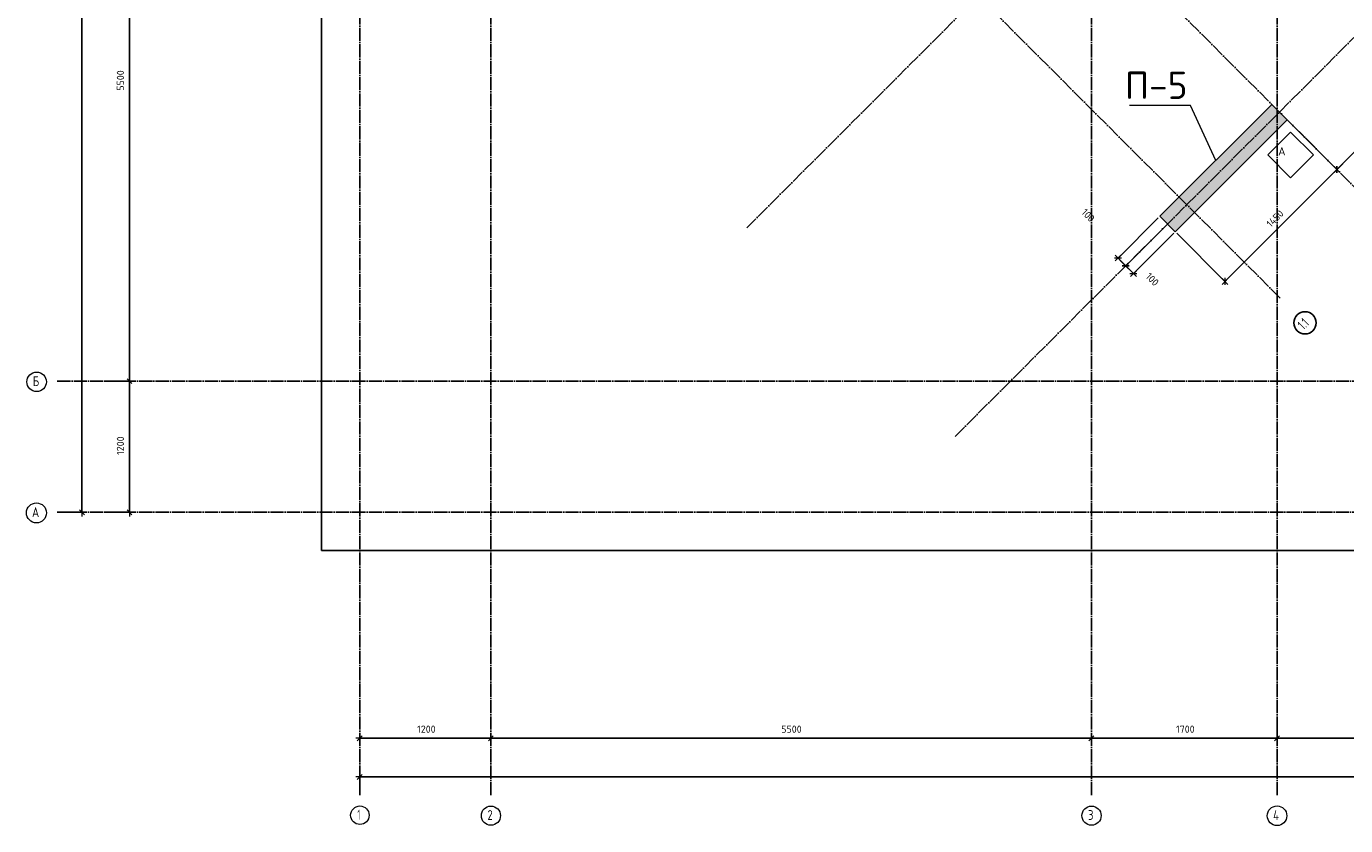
# Model space of a CAD drawing. Header units: millimetres. Extents: x -3057 to 112233, y -2869 to 47508.
# Tile 24 of 48: x 46947 to 59028, y -2869 to 4448. Entities that reach past the tile are written whole.
import ezdxf

# ---------------------------------------------------------------- set-up
doc = ezdxf.new("R2010")
doc.units = ezdxf.units.MM
doc.header["$PDMODE"] = 65
doc.linetypes.add('______11', pattern=[150, 120, -15, 0, -15])
doc.linetypes.add('______5', pattern=[330, 240, -30, 30, -30])
for name, color, linetype, lineweight in [('Standard', 7, 'Continuous', 25), ('Армирование стержнями_ общее', 40, 'Continuous', 35), ('Высотная отметка (отверстия)', 7, 'Continuous', 13), ('Размерная линия_ общее', 7, 'Continuous', 13)]:
    doc.layers.add(name, color=color, linetype=linetype, lineweight=lineweight)
doc.layers.add('Осевая линия_ общее', color=7, linetype='______5', lineweight=13, true_color=0xa0a0a0)
doc.styles.add('ISOCPEUR', font='ISOCPEUR')
doc.dimstyles.new('DIMSTYLE_3', dxfattribs={"dimtxt": 66, "dimasz": 75, "dimexe": 0, "dimexo": 0, "dimgap": 33, "dimtad": 2, "dimdec": 0, "dimrnd": 5, "dimzin": 12, "dimdsep": 46, "dimtxsty": 'ISOCPEUR', "dimblk1": 'ALL_ML_STRICH', "dimblk2": 'ALL_ML_STRICH', "dimsah": 1, "dimcen": 0, "dimclrd": 7, "dimclre": 256, "dimclrt": 7, "dimadec": 0, "dimazin": 0, "dimtfac": 1, "dimtdec": 0, "dimtix": 1, "dimtmove": 2, "dimatfit": 3, "dimfxl": 0, "dimtzin": 0, "dimlwd": 0, "dimlwe": -3, "dimarcsym": 0})
doc.dimstyles.new('DIMSTYLE_7', dxfattribs={"dimtxt": 66, "dimasz": 75, "dimexe": 0, "dimexo": 0, "dimgap": 33, "dimtad": 2, "dimdec": 0, "dimrnd": 5, "dimzin": 12, "dimdsep": 46, "dimtxsty": 'ISOCPEUR', "dimblk1": 'ALL_ML_STRICH', "dimblk2": 'ALL_ML_STRICH', "dimsah": 1, "dimcen": 0, "dimclrd": 7, "dimclre": 256, "dimclrt": 7, "dimadec": 0, "dimazin": 0, "dimtfac": 1, "dimtdec": 0, "dimtix": 1, "dimtmove": 2, "dimatfit": 3, "dimfxl": 0, "dimtvp": 1.2, "dimtzin": 0, "dimlwd": 0, "dimlwe": -3, "dimarcsym": 0})

# ---------------------------------------------------------------- blocks, each defined once
blk = doc.blocks.new('ALL_ML_STRICH')
at = {"color": 0, "linetype": 'ByBlock', "lineweight": -2}
for p, q in [((-1, 0), (0.5, 0)), ((-0.3, -0.3), (0.3, 0.3)), ((0, -0.5), (0, 0.5))]:
    blk.add_line(p, q, dxfattribs=at)
blk = doc.blocks.new('*D28')
at = {"layer": 'DEFPOINTS', "color": 7, "linetype": 'Continuous', "lineweight": 13, "transparency": 33554687}
for p in [(47582, 46490), (47217, 0), (47456, 0)]:
    blk.add_point(p, dxfattribs=at)
at = {"layer": 'Размерная линия_ общее', "color": 253, "linetype": 'Continuous', "lineweight": -2, "true_color": 0xa0a0a0, "transparency": 33554687}
for p, q in [((47562, 46490), (47456, 46490)), ((47237, 0), (47456, 0))]:
    blk.add_line(p, q, dxfattribs=at)
at = {"layer": 'Размерная линия_ общее', "color": 7, "linetype": 'Continuous', "lineweight": -2, "transparency": 33554687}
blk.add_line((47456, 0), (47456, 46490), dxfattribs=at)
at = {"layer": 'Размерная линия_ общее', "color": 7, "linetype": 'Continuous', "lineweight": 13, "transparency": 33554687, "xscale": 75, "yscale": 75, "zscale": 75}
for p, rotation in [((47456, 46490), 90), ((47456, 0), 270)]:
    blk.add_blockref('ALL_ML_STRICH', p, dxfattribs=dict(at, rotation=rotation))
at = {"layer": 'Размерная линия_ общее', "color": 7, "linetype": 'Continuous', "lineweight": 13, "transparency": 33554687, "insert": (47373, 23242), "char_height": 66, "width": 330, "attachment_point": 5, "rotation": 90, "style": 'ISOCPEUR'}
blk.add_mtext('\\A1;{46490}', dxfattribs=at)
blk = doc.blocks.new('*D29')
at = {"layer": 'DEFPOINTS', "color": 7, "linetype": 'Continuous', "lineweight": 13, "transparency": 33554687}
for p in [(47576, 1200), (47576, 0), (47891, 0)]:
    blk.add_point(p, dxfattribs=at)
at = {"layer": 'Размерная линия_ общее', "color": 253, "linetype": 'Continuous', "lineweight": -2, "true_color": 0xa0a0a0, "transparency": 33554687}
for p, q in [((47676, 1200), (47891, 1200)), ((47676, 0), (47891, 0))]:
    blk.add_line(p, q, dxfattribs=at)
at = {"layer": 'Размерная линия_ общее', "color": 7, "linetype": 'Continuous', "lineweight": -2, "transparency": 33554687}
blk.add_line((47891, 0), (47891, 1200), dxfattribs=at)
at = {"layer": 'Размерная линия_ общее', "color": 7, "linetype": 'Continuous', "lineweight": 13, "transparency": 33554687, "xscale": 75, "yscale": 75, "zscale": 75}
for p, rotation in [((47891, 1200), 90), ((47891, 0), 270)]:
    blk.add_blockref('ALL_ML_STRICH', p, dxfattribs=dict(at, rotation=rotation))
at = {"layer": 'Размерная линия_ общее', "color": 7, "linetype": 'Continuous', "lineweight": 13, "transparency": 33554687, "insert": (47808, 610), "char_height": 66, "width": 264, "attachment_point": 5, "rotation": 90, "style": 'ISOCPEUR'}
blk.add_mtext('\\A1;{1200}', dxfattribs=at)
blk = doc.blocks.new('*D30')
at = {"layer": 'DEFPOINTS', "color": 7, "linetype": 'Continuous', "lineweight": 13, "transparency": 33554687}
for p in [(47576, 6700), (47576, 1200), (47891, 1200)]:
    blk.add_point(p, dxfattribs=at)
at = {"layer": 'Размерная линия_ общее', "color": 253, "linetype": 'Continuous', "lineweight": -2, "true_color": 0xa0a0a0, "transparency": 33554687}
for p, q in [((47676, 6700), (47891, 6700)), ((47676, 1200), (47891, 1200))]:
    blk.add_line(p, q, dxfattribs=at)
at = {"layer": 'Размерная линия_ общее', "color": 7, "linetype": 'Continuous', "lineweight": -2, "transparency": 33554687}
blk.add_line((47891, 1200), (47891, 6700), dxfattribs=at)
at = {"layer": 'Размерная линия_ общее', "color": 7, "linetype": 'Continuous', "lineweight": 13, "transparency": 33554687, "xscale": 75, "yscale": 75, "zscale": 75}
for p, rotation in [((47891, 6700), 90), ((47891, 1200), 270)]:
    blk.add_blockref('ALL_ML_STRICH', p, dxfattribs=dict(at, rotation=rotation))
at = {"layer": 'Размерная линия_ общее', "color": 7, "linetype": 'Continuous', "lineweight": 13, "transparency": 33554687, "insert": (47808, 3953), "char_height": 66, "width": 264, "attachment_point": 5, "rotation": 90, "style": 'ISOCPEUR'}
blk.add_mtext('\\A1;{5500}', dxfattribs=at)
blk = doc.blocks.new('*D43')
at = {"layer": 'DEFPOINTS', "color": 7, "linetype": 'Continuous', "lineweight": 13, "transparency": 33554687}
for p in [(50000, -2424), (50000, -2523), (75050, -2458)]:
    blk.add_point(p, dxfattribs=at)
at = {"layer": 'Размерная линия_ общее', "color": 253, "linetype": 'Continuous', "lineweight": -2, "true_color": 0xa0a0a0, "transparency": 33554687}
for p, q in [((50000, -2503), (50000, -2424)), ((75050, -2438), (75050, -2424))]:
    blk.add_line(p, q, dxfattribs=at)
at = {"layer": 'Размерная линия_ общее', "color": 7, "linetype": 'Continuous', "lineweight": -2, "transparency": 33554687}
blk.add_line((50000, -2424), (75050, -2424), dxfattribs=at)
at = {"layer": 'Размерная линия_ общее', "color": 7, "linetype": 'Continuous', "lineweight": 13, "transparency": 33554687, "xscale": 75, "yscale": 75, "zscale": 75, "rotation": 180}
blk.add_blockref('ALL_ML_STRICH', (50000, -2424), dxfattribs=at)
at = {"layer": 'Размерная линия_ общее', "color": 7, "linetype": 'Continuous', "lineweight": 13, "transparency": 33554687, "xscale": 75, "yscale": 75, "zscale": 75}
blk.add_blockref('ALL_ML_STRICH', (75050, -2424), dxfattribs=at)
at = {"layer": 'Размерная линия_ общее', "color": 7, "linetype": 'Continuous', "lineweight": 13, "transparency": 33554687, "insert": (62528, -2341), "char_height": 66, "width": 330, "attachment_point": 5, "style": 'ISOCPEUR'}
blk.add_mtext('\\A1;{25050}', dxfattribs=at)
blk = doc.blocks.new('*D44')
at = {"layer": 'DEFPOINTS', "color": 7, "linetype": 'Continuous', "lineweight": 13, "transparency": 33554687}
for p in [(50000, -2069), (50000, -2119), (51200, -2068)]:
    blk.add_point(p, dxfattribs=at)
at = {"layer": 'Размерная линия_ общее', "color": 253, "linetype": 'Continuous', "lineweight": -2, "true_color": 0xa0a0a0, "transparency": 33554687}
for p, q in [((50000, -2069), (50000, -2069)), ((51200, -2069), (51200, -2069))]:
    blk.add_line(p, q, dxfattribs=at)
at = {"layer": 'Размерная линия_ общее', "color": 7, "linetype": 'Continuous', "lineweight": -2, "transparency": 33554687}
blk.add_line((50000, -2069), (51200, -2069), dxfattribs=at)
at = {"layer": 'Размерная линия_ общее', "color": 7, "linetype": 'Continuous', "lineweight": 13, "transparency": 33554687, "xscale": 75, "yscale": 75, "zscale": 75, "rotation": 180}
blk.add_blockref('ALL_ML_STRICH', (50000, -2069), dxfattribs=at)
at = {"layer": 'Размерная линия_ общее', "color": 7, "linetype": 'Continuous', "lineweight": 13, "transparency": 33554687, "xscale": 75, "yscale": 75, "zscale": 75}
blk.add_blockref('ALL_ML_STRICH', (51200, -2069), dxfattribs=at)
at = {"layer": 'Размерная линия_ общее', "color": 7, "linetype": 'Continuous', "lineweight": 13, "transparency": 33554687, "insert": (50610, -1986), "char_height": 66, "width": 264, "attachment_point": 5, "style": 'ISOCPEUR'}
blk.add_mtext('\\A1;{1200}', dxfattribs=at)
blk = doc.blocks.new('*D45')
at = {"layer": 'DEFPOINTS', "color": 7, "linetype": 'Continuous', "lineweight": 13, "transparency": 33554687}
for p in [(56700, -2051), (51200, -2068), (51200, -2069)]:
    blk.add_point(p, dxfattribs=at)
at = {"layer": 'Размерная линия_ общее', "color": 253, "linetype": 'Continuous', "lineweight": -2, "true_color": 0xa0a0a0, "transparency": 33554687}
for p, q in [((51200, -2069), (51200, -2069)), ((56700, -2069), (56700, -2069))]:
    blk.add_line(p, q, dxfattribs=at)
at = {"layer": 'Размерная линия_ общее', "color": 7, "linetype": 'Continuous', "lineweight": -2, "transparency": 33554687}
blk.add_line((51200, -2069), (56700, -2069), dxfattribs=at)
at = {"layer": 'Размерная линия_ общее', "color": 7, "linetype": 'Continuous', "lineweight": 13, "transparency": 33554687, "xscale": 75, "yscale": 75, "zscale": 75, "rotation": 180}
blk.add_blockref('ALL_ML_STRICH', (51200, -2069), dxfattribs=at)
at = {"layer": 'Размерная линия_ общее', "color": 7, "linetype": 'Continuous', "lineweight": 13, "transparency": 33554687, "xscale": 75, "yscale": 75, "zscale": 75}
blk.add_blockref('ALL_ML_STRICH', (56700, -2069), dxfattribs=at)
at = {"layer": 'Размерная линия_ общее', "color": 7, "linetype": 'Continuous', "lineweight": 13, "transparency": 33554687, "insert": (53953, -1986), "char_height": 66, "width": 264, "attachment_point": 5, "style": 'ISOCPEUR'}
blk.add_mtext('\\A1;{5500}', dxfattribs=at)
blk = doc.blocks.new('*D46')
at = {"layer": 'DEFPOINTS', "color": 7, "linetype": 'Continuous', "lineweight": 13, "transparency": 33554687}
for p in [(58400, -1882), (56700, -2051), (56700, -2069)]:
    blk.add_point(p, dxfattribs=at)
at = {"layer": 'Размерная линия_ общее', "color": 253, "linetype": 'Continuous', "lineweight": -2, "true_color": 0xa0a0a0, "transparency": 33554687}
for p, q in [((58400, -1982), (58400, -2069)), ((56700, -2069), (56700, -2069))]:
    blk.add_line(p, q, dxfattribs=at)
at = {"layer": 'Размерная линия_ общее', "color": 7, "linetype": 'Continuous', "lineweight": -2, "transparency": 33554687}
blk.add_line((56700, -2069), (58400, -2069), dxfattribs=at)
at = {"layer": 'Размерная линия_ общее', "color": 7, "linetype": 'Continuous', "lineweight": 13, "transparency": 33554687, "xscale": 75, "yscale": 75, "zscale": 75, "rotation": 180}
blk.add_blockref('ALL_ML_STRICH', (56700, -2069), dxfattribs=at)
at = {"layer": 'Размерная линия_ общее', "color": 7, "linetype": 'Continuous', "lineweight": 13, "transparency": 33554687, "xscale": 75, "yscale": 75, "zscale": 75}
blk.add_blockref('ALL_ML_STRICH', (58400, -2069), dxfattribs=at)
at = {"layer": 'Размерная линия_ общее', "color": 7, "linetype": 'Continuous', "lineweight": 13, "transparency": 33554687, "insert": (57560, -1986), "char_height": 66, "width": 264, "attachment_point": 5, "style": 'ISOCPEUR'}
blk.add_mtext('\\A1;{1700}', dxfattribs=at)
blk = doc.blocks.new('*D47')
at = {"layer": 'DEFPOINTS', "color": 7, "linetype": 'Continuous', "lineweight": 13, "transparency": 33554687}
for p in [(58400, -1882), (63900, -1990), (58400, -2069)]:
    blk.add_point(p, dxfattribs=at)
at = {"layer": 'Размерная линия_ общее', "color": 253, "linetype": 'Continuous', "lineweight": -2, "true_color": 0xa0a0a0, "transparency": 33554687}
for p, q in [((58400, -1982), (58400, -2069)), ((63900, -2090), (63900, -2069))]:
    blk.add_line(p, q, dxfattribs=at)
at = {"layer": 'Размерная линия_ общее', "color": 7, "linetype": 'Continuous', "lineweight": -2, "transparency": 33554687}
blk.add_line((58400, -2069), (63900, -2069), dxfattribs=at)
at = {"layer": 'Размерная линия_ общее', "color": 7, "linetype": 'Continuous', "lineweight": 13, "transparency": 33554687, "xscale": 75, "yscale": 75, "zscale": 75, "rotation": 180}
blk.add_blockref('ALL_ML_STRICH', (58400, -2069), dxfattribs=at)
at = {"layer": 'Размерная линия_ общее', "color": 7, "linetype": 'Continuous', "lineweight": 13, "transparency": 33554687, "xscale": 75, "yscale": 75, "zscale": 75}
blk.add_blockref('ALL_ML_STRICH', (63900, -2069), dxfattribs=at)
at = {"layer": 'Размерная линия_ общее', "color": 7, "linetype": 'Continuous', "lineweight": 13, "transparency": 33554687, "insert": (61153, -1986), "char_height": 66, "width": 264, "attachment_point": 5, "style": 'ISOCPEUR'}
blk.add_mtext('\\A1;{5500}', dxfattribs=at)
blk = doc.blocks.new('СЛОЖНЫЙ_ОБЪЕКТ_0')
at = {"layer": 'Осевая линия_ общее', "color": 253, "linetype": '______11', "lineweight": -3, "true_color": 0xa0a0a0, "transparency": 33554687}
for p, q in [((50000, -2590), (50000, 47490)), ((51200, -2590), (51200, 47490)), ((56700, -2590), (56700, 47490)), ((58400, -2590), (58400, 47490)), ((53543, 2603), (69496, 18556)), ((55452, 694), (71405, 16646)), ((59278, 2808), (52815, 9271)), ((58429, 1960), (51966, 8423)), ((47230, 1200), (76050, 1200)), ((47230, 0), (76050, 0))]:
    blk.add_line(p, q, dxfattribs=at)
at = {"layer": 'Осевая линия_ общее', "color": 7, "linetype": 'Continuous', "lineweight": 25, "transparency": 33554687}
blk.add_circle((58656, 1734), 102, dxfattribs=at)
at = {"layer": 'Осевая линия_ общее', "color": 7, "linetype": 'Continuous', "lineweight": 13, "transparency": 33554687}
for centre, radius in [((47041, 1194), 89.6), ((47039, -6), 91.7), ((50001, -2774), 84.6), ((51201, -2778), 87.7), ((56701, -2778), 87.7), ((58400, -2779), 89.6)]:
    blk.add_circle(centre, radius, dxfattribs=at)
at = {"layer": 'Осевая линия_ общее', "color": 7, "linetype": 'Continuous', "lineweight": 25, "transparency": 33554687, "insert": (58643, 1665), "char_height": 90, "width": 147.75, "attachment_point": 7, "rotation": 45, "style": 'ISOCPEUR'}
blk.add_mtext('\\W0.68;1.1', dxfattribs=at)
at = {"layer": 'Осевая линия_ общее', "color": 7, "linetype": 'Continuous', "lineweight": 13, "transparency": 33554687, "char_height": 90, "attachment_point": 7, "style": 'ISOCPEUR'}
for s, insert, width in [('\\W0.80;Б', (47005, 1155), 107.95), ('\\W0.82;А', (46998, -45), 117.79), ('\\W0.56;1', (49978, -2814), 70), ('\\W0.78;2', (51169, -2817), 97.92), ('\\W0.78;3', (56669, -2817), 97.92), ('\\W0.80;4', (58364, -2819), 107.95)]:
    blk.add_mtext(s, dxfattribs=dict(at, insert=insert, width=width))
blk = doc.blocks.new('СЛОЖНЫЙ_ОБЪЕКТ_16')
at = {"layer": 'Армирование стержнями_ общее', "color": 7, "linetype": 'Continuous', "lineweight": 13, "transparency": 33554687}
blk.add_lwpolyline([(58524, 3481), (58314, 3271), (58524, 3061), (58734, 3271), (58524, 3481)], close=True, dxfattribs=at)
at = {"layer": 'Армирование стержнями_ общее', "color": 7, "linetype": 'Continuous', "lineweight": 13, "transparency": 33554687, "insert": (58410, 3305), "char_height": 75, "width": 98.18, "attachment_point": 4, "style": 'ISOCPEUR'}
blk.add_mtext('\\A1;{\\fISOCPEUR|i0|b0;\\H75.000000;\\W1.000000;\\C7;А}\\P', dxfattribs=at)
blk = doc.blocks.new('*D263')
at = {"layer": 'DEFPOINTS', "color": 7, "linetype": 'Continuous', "lineweight": 13, "transparency": 33554687}
for p in [(57397, 2639), (57468, 2568), (57085, 2185)]:
    blk.add_point(p, dxfattribs=at)
at = {"layer": 'Размерная линия_ общее', "color": 253, "linetype": 'Continuous', "lineweight": -2, "true_color": 0xa0a0a0, "transparency": 33554687}
for p, q in [((57383, 2624), (57014, 2256)), ((57454, 2554), (57085, 2185))]:
    blk.add_line(p, q, dxfattribs=at)
at = {"layer": 'Размерная линия_ общее', "color": 7, "linetype": 'Continuous', "lineweight": -2, "transparency": 33554687}
blk.add_line((57085, 2185), (57014, 2256), dxfattribs=at)
at = {"layer": 'Размерная линия_ общее', "color": 7, "linetype": 'Continuous', "lineweight": 13, "transparency": 33554687, "xscale": 75, "yscale": 75, "zscale": 75}
for p, rotation in [((57014, 2256), 134.9999999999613), ((57085, 2185), 314.9999999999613)]:
    blk.add_blockref('ALL_ML_STRICH', p, dxfattribs=dict(at, rotation=rotation))
at = {"layer": 'Размерная линия_ общее', "color": 7, "linetype": 'Continuous', "lineweight": 13, "transparency": 33554687, "insert": (57257, 2132), "char_height": 66, "width": 198, "attachment_point": 5, "rotation": 315, "style": 'ISOCPEUR'}
blk.add_mtext('\\A1;{100}', dxfattribs=at)
blk = doc.blocks.new('*D264')
at = {"layer": 'DEFPOINTS', "color": 7, "linetype": 'Continuous', "lineweight": 13, "transparency": 33554687}
for p in [(57326, 2709), (57397, 2639), (57014, 2256)]:
    blk.add_point(p, dxfattribs=at)
at = {"layer": 'Размерная линия_ общее', "color": 253, "linetype": 'Continuous', "lineweight": -2, "true_color": 0xa0a0a0, "transparency": 33554687}
for p, q in [((57312, 2695), (56944, 2327)), ((57383, 2624), (57014, 2256))]:
    blk.add_line(p, q, dxfattribs=at)
at = {"layer": 'Размерная линия_ общее', "color": 7, "linetype": 'Continuous', "lineweight": -2, "transparency": 33554687}
blk.add_line((57014, 2256), (56944, 2327), dxfattribs=at)
at = {"layer": 'Размерная линия_ общее', "color": 7, "linetype": 'Continuous', "lineweight": 13, "transparency": 33554687, "xscale": 75, "yscale": 75, "zscale": 75}
for p, rotation in [((56944, 2327), 134.9999999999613), ((57014, 2256), 314.9999999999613)]:
    blk.add_blockref('ALL_ML_STRICH', p, dxfattribs=dict(at, rotation=rotation))
at = {"layer": 'Размерная линия_ общее', "color": 7, "linetype": 'Continuous', "lineweight": 13, "transparency": 33554687, "insert": (56670, 2718), "char_height": 66, "width": 198, "attachment_point": 5, "rotation": 315, "style": 'ISOCPEUR'}
blk.add_mtext('\\A1;{100}', dxfattribs=at)
blk = doc.blocks.new('*D277')
at = {"layer": 'DEFPOINTS', "color": 7, "linetype": 'Continuous', "lineweight": 13, "transparency": 33554687}
for p in [(58493, 3593), (57468, 2568), (57923, 2113)]:
    blk.add_point(p, dxfattribs=at)
at = {"layer": 'Размерная линия_ общее', "color": 253, "linetype": 'Continuous', "lineweight": -2, "true_color": 0xa0a0a0, "transparency": 33554687}
for p, q in [((58507, 3579), (58948, 3138)), ((57482, 2554), (57923, 2113))]:
    blk.add_line(p, q, dxfattribs=at)
at = {"layer": 'Размерная линия_ общее', "color": 7, "linetype": 'Continuous', "lineweight": -2, "transparency": 33554687}
blk.add_line((57923, 2113), (58948, 3138), dxfattribs=at)
at = {"layer": 'Размерная линия_ общее', "color": 7, "linetype": 'Continuous', "lineweight": 13, "transparency": 33554687, "xscale": 75, "yscale": 75, "zscale": 75}
for p, rotation in [((58948, 3138), 44.99999999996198), ((57923, 2113), 224.999999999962)]:
    blk.add_blockref('ALL_ML_STRICH', p, dxfattribs=dict(at, rotation=rotation))
at = {"layer": 'Размерная линия_ общее', "color": 7, "linetype": 'Continuous', "lineweight": 13, "transparency": 33554687, "insert": (58381, 2689), "char_height": 66, "width": 264, "attachment_point": 5, "rotation": 45, "style": 'ISOCPEUR'}
blk.add_mtext('\\A1;{1450}', dxfattribs=at)
blk = doc.blocks.new('*D278')
at = {"layer": 'DEFPOINTS', "color": 7, "linetype": 'Continuous', "lineweight": 13, "transparency": 33554687}
for p in [(61958, 7058), (58493, 3593), (58948, 3138)]:
    blk.add_point(p, dxfattribs=at)
at = {"layer": 'Размерная линия_ общее', "color": 253, "linetype": 'Continuous', "lineweight": -2, "true_color": 0xa0a0a0, "transparency": 33554687}
for p, q in [((61972, 7044), (62413, 6603)), ((58507, 3579), (58948, 3138))]:
    blk.add_line(p, q, dxfattribs=at)
at = {"layer": 'Размерная линия_ общее', "color": 7, "linetype": 'Continuous', "lineweight": -2, "transparency": 33554687}
blk.add_line((58948, 3138), (62413, 6603), dxfattribs=at)
at = {"layer": 'Размерная линия_ общее', "color": 7, "linetype": 'Continuous', "lineweight": 13, "transparency": 33554687, "xscale": 75, "yscale": 75, "zscale": 75}
for p, rotation in [((62413, 6603), 44.99999999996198), ((58948, 3138), 224.999999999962)]:
    blk.add_blockref('ALL_ML_STRICH', p, dxfattribs=dict(at, rotation=rotation))
at = {"layer": 'Размерная линия_ общее', "color": 7, "linetype": 'Continuous', "lineweight": 13, "transparency": 33554687, "insert": (60622, 4929), "char_height": 66, "width": 264, "attachment_point": 5, "rotation": 45, "style": 'ISOCPEUR'}
blk.add_mtext('\\A1;{4900}', dxfattribs=at)

msp = doc.modelspace()

# ---------------------------------------------------------------- hatches: boundary and pattern name
at = {"layer": 'Standard', "linetype": 'Continuous', "lineweight": 13, "transparency": 33554687}
msp.add_hatch(color=7, dxfattribs=at).paths.add_polyline_path([(58493, 3593.2), (58351.6, 3734.6), (57326.3, 2709.3), (57467.7, 2567.8)])

# ---------------------------------------------------------------- linework, layer by layer
at = {"layer": 'Standard', "color": 7, "linetype": 'Continuous', "lineweight": -3, "transparency": 33554687}
for p, q in [((57326.3, 2709.3), (58351.6, 3734.6)), ((58351.6, 3734.6), (58493, 3593.2)), ((58493, 3593.2), (57467.7, 2567.8)), ((57467.7, 2567.8), (57326.3, 2709.3))]:
    msp.add_line(p, q, dxfattribs=at)
at = {"layer": 'Standard', "color": 7, "linetype": 'Continuous', "lineweight": 25, "transparency": 33554687}
msp.add_lwpolyline([(49650, -350.2), (75250, -350.2), (75250, 46690), (49650, 46690), (49650, -350.2)], dxfattribs=at)
at = {"layer": 'Высотная отметка (отверстия)', "color": 7, "linetype": 'Continuous', "lineweight": 13, "transparency": 33554687}
msp.add_lwpolyline([(57838.9, 3221.9), (57608.2, 3723.8), (57048.2, 3723.8)], dxfattribs=at)

# ---------------------------------------------------------------- block references
at = {"layer": 'Армирование стержнями_ общее', "color": 7, "linetype": 'Continuous', "lineweight": 13, "transparency": 33554687}
msp.add_blockref('СЛОЖНЫЙ_ОБЪЕКТ_16', (0, 0), dxfattribs=at)
at = {"layer": 'Осевая линия_ общее', "color": 253, "linetype": '______11', "lineweight": -3, "true_color": 0xa0a0a0, "transparency": 33554687}
msp.add_blockref('СЛОЖНЫЙ_ОБЪЕКТ_0', (0, 0), dxfattribs=at)

# ---------------------------------------------------------------- texts
at = {"layer": 'Высотная отметка (отверстия)', "color": 7, "linetype": 'Continuous', "lineweight": 13, "transparency": 33554687, "insert": (57293.2, 3783.8), "char_height": 75, "width": 664.583, "attachment_point": 8, "style": 'ISOCPEUR'}
msp.add_mtext('\\A1;{\\fISOCPEUR|i0|b0;\\H250.000000;\\W1.000000;\\C7;П-5}\\P', dxfattribs=at)

# ---------------------------------------------------------------- dimensions: what is measured, and where the dimension line sits
at = {"layer": 'Размерная линия_ общее', "color": 7, "linetype": 'Continuous', "lineweight": 13, "transparency": 33554687}
for base, p1, p2, angle, dimstyle, picture, middle in [((47455.8, 46490), (47237, 0), (47562.2, 46490), 90, 'DIMSTYLE_3', '*D28', (47372.8, 23241.7)), ((62412.8, 6603), (58507.1, 3579), (61972, 7043.8), 45, 'DIMSTYLE_3', '*D278', (60621.7, 4929.2)), ((47891.4, 6700), (47676.2, 1200), (47676.2, 6700), 90, 'DIMSTYLE_3', '*D30', (47808.4, 3953.3)), ((58948, 3138.1), (57481.8, 2553.7), (58507.1, 3579), 45, 'DIMSTYLE_3', '*D277', (58381.3, 2688.8)), ((56943.6, 2326.6), (57382.8, 2624.4), (57312.1, 2695.1), 135, 'DIMSTYLE_7', '*D264', (56669.6, 2718.2)), ((57014.3, 2255.9), (57453.5, 2553.7), (57382.8, 2624.4), 135, 'DIMSTYLE_7', '*D263', (57256.6, 2132)), ((47891.4, 1200), (47676.2, 0), (47676.2, 1200), 90, 'DIMSTYLE_3', '*D29', (47808.4, 609.9))]:
    dim = msp.add_linear_dim(base=base, p1=p1, p2=p2, angle=angle, dimstyle=dimstyle, override={"dimpost": '<>', "dimclrd": 7, "dimclre": 253, "dimclrt": 7, "dimlwd": 0, "dimlwe": 65533}, dxfattribs=at)
    dim.commit()
    dim.dimension.update_dxf_attribs({"geometry": picture, "text_midpoint": middle, "dimtype": 160})
for base, p1, p2, picture, middle in [((58400, -2068.8), (56700, -2068.8), (58400, -1981.6), '*D46', (57559.9, -1985.8)), ((63900, -2068.8), (58400, -1981.6), (63900, -2090), '*D47', (61153.3, -1985.8)), ((51200, -2068.8), (50000, -2068.8), (51200, -2068.8), '*D44', (50609.9, -1985.8)), ((56700, -2068.8), (51200, -2068.8), (56700, -2068.8), '*D45', (53953.3, -1985.8)), ((75050, -2423.6), (50000, -2503.1), (75050, -2437.7), '*D43', (62528.3, -2340.6))]:
    dim = msp.add_linear_dim(base=base, p1=p1, p2=p2, dimstyle='DIMSTYLE_3', override={"dimpost": '<>', "dimclrd": 7, "dimclre": 253, "dimclrt": 7, "dimlwd": 0, "dimlwe": 65533}, dxfattribs=at)
    dim.commit()
    dim.dimension.update_dxf_attribs({"geometry": picture, "text_midpoint": middle, "dimtype": 160})

doc.saveas('drawing.dxf')
